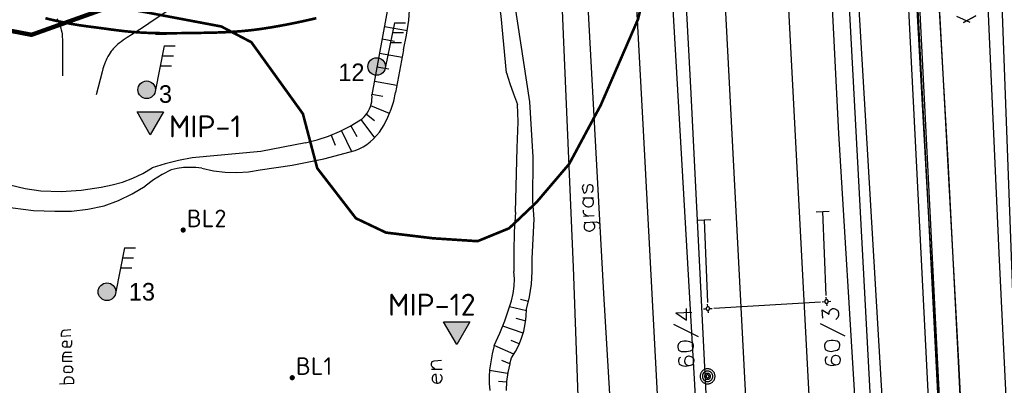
# Model space of a CAD drawing. Header units: millimetres. Extents: x 237058 to 239804, y 565701 to 567407.
# Tile 33 of 64: x 238059 to 238171, y 566388 to 566429. Entities that reach past the tile are written whole.
import ezdxf

# ---------------------------------------------------------------- set-up
doc = ezdxf.new("R2010")
doc.units = ezdxf.units.MM
for name, color, linetype in [('b_inr_afsch_hek', 30, 'IE-TERREINAFSCHEIDING-K'), ('BODEMLUCHTMETINGEN APRIL 2015', 7, 'CONTINUOUS'), ('Contouren 15-25 m-mv', 7, 'CONTINUOUS'), ('Contouren 5-15 m-mv', 7, 'CONTINUOUS'), ('MIPS', 7, 'CONTINUOUS'), ('PEILBUIZEN FEB 2015', 7, 'CONTINUOUS'), ('T4675650', 8, 'CONTINUOUS')]:
    doc.layers.add(name, color=color, linetype=linetype)
doc.styles.add('grondslag', font='isocpeur.ttf')
doc.styles.get("Standard").update_dxf_attribs({"font": 'tcb_isocp.shx'})
doc.linetypes.add('IE-TERREINAFSCHEIDING-K', pattern='A,4,[82,NLCS.SHX,S=0.75,R=90,X=0,Y=0],4,-2', length=10)

msp = doc.modelspace()

# ---------------------------------------------------------------- hatches: boundary and pattern name
at = {"layer": 'BODEMLUCHTMETINGEN APRIL 2015'}
h = msp.add_hatch(color=1, dxfattribs=at)
h.dxf.hatch_style = 1
edge = h.paths.add_edge_path()
edge.add_arc((238077.152, 566405.332), 0.3, 0, 360)
h = msp.add_hatch(color=1, dxfattribs=at)
h.dxf.hatch_style = 1
edge = h.paths.add_edge_path()
edge.add_arc((238089.572, 566388.512), 0.3, 0, 360)
at = {"layer": 'MIPS'}
h = msp.add_hatch(color=1, dxfattribs=at)
h.dxf.hatch_style = 1
h.paths.add_polyline_path([(238071.898, 566418.799), (238073.407, 566416.186), (238074.916, 566418.799)])
h = msp.add_hatch(color=1, dxfattribs=at)
h.dxf.hatch_style = 1
h.paths.add_polyline_path([(238106.793, 566394.894), (238108.302, 566392.28), (238109.811, 566394.894)])
at = {"layer": 'PEILBUIZEN FEB 2015'}
h = msp.add_hatch(color=256, dxfattribs=at)
h.dxf.hatch_style = 1
edge = h.paths.add_edge_path()
edge.add_arc((238099.193, 566423.955), 1, 0, 360)
h = msp.add_hatch(color=256, dxfattribs=at)
h.dxf.hatch_style = 1
edge = h.paths.add_edge_path()
edge.add_arc((238072.992, 566421.308), 1, 0, 360)
h = msp.add_hatch(color=256, dxfattribs=at)
h.dxf.hatch_style = 1
edge = h.paths.add_edge_path()
edge.add_arc((238068.465, 566398.302), 1, 0, 360)

# ---------------------------------------------------------------- linework, layer by layer
at = {"layer": 'b_inr_afsch_hek', "color": 18, "true_color": 0x000000}
for const_width in [0.5, 0.1]:
    msp.add_lwpolyline([(238118.595, 566448.491), (238059.875, 566427.565), (237998.629, 566439.37), (237969.885, 566424.352)], dxfattribs=dict(at, const_width=const_width))
at = {"layer": 'Contouren 15-25 m-mv', "color": 1, "const_width": 0.3, "flags": 128}
msp.add_lwpolyline([(238131.069, 566437.81), (238128.948, 566429.33), (238124.707, 566419.549), (238121.119, 566412.865), (238117.368, 566408.464), (238114.27, 566405.53), (238110.682, 566404.062), (238105.626, 566404.389), (238100.244, 566405.041), (238096.819, 566406.671), (238092.416, 566412.376), (238090.785, 566418.571), (238084.914, 566426.722), (238081.489, 566428.515), (238072.845, 566430.145), (238065.669, 566431.449), (238060.94, 566434.221), (238055.395, 566440.904)], dxfattribs=at)
at = {"layer": 'Contouren 5-15 m-mv', "color": 1, "const_width": 0.3, "flags": 128}
msp.add_lwpolyline([(238092.316, 566429.461), (238092.212, 566429.436), (238092.108, 566429.412), (238092.002, 566429.387), (238091.897, 566429.363), (238091.79, 566429.338), (238091.683, 566429.314), (238091.575, 566429.289), (238091.467, 566429.265), (238091.358, 566429.24), (238091.249, 566429.216), (238091.139, 566429.192), (238091.029, 566429.167), (238090.918, 566429.143), (238090.807, 566429.119), (238090.695, 566429.095), (238090.583, 566429.071), (238090.471, 566429.047), (238090.358, 566429.023), (238090.245, 566428.999), (238090.132, 566428.975), (238090.019, 566428.952), (238089.905, 566428.928), (238089.791, 566428.905), (238089.676, 566428.881), (238089.562, 566428.858), (238089.447, 566428.835), (238089.332, 566428.812), (238089.217, 566428.79), (238089.102, 566428.767), (238088.987, 566428.745), (238088.872, 566428.722), (238088.757, 566428.7), (238088.641, 566428.678), (238088.526, 566428.657), (238088.41, 566428.635), (238088.295, 566428.614), (238088.18, 566428.593), (238088.064, 566428.572), (238087.949, 566428.551), (238087.834, 566428.531), (238087.719, 566428.511), (238087.604, 566428.491), (238087.49, 566428.471), (238087.375, 566428.451), (238087.261, 566428.432), (238087.147, 566428.413), (238087.033, 566428.394), (238086.92, 566428.376), (238086.806, 566428.358), (238086.693, 566428.34), (238086.581, 566428.322), (238086.469, 566428.305), (238086.357, 566428.288), (238086.245, 566428.272), (238086.134, 566428.255), (238086.024, 566428.239), (238085.913, 566428.224), (238085.804, 566428.208), (238085.694, 566428.194), (238085.586, 566428.179), (238085.478, 566428.165), (238085.37, 566428.151), (238085.263, 566428.137), (238085.156, 566428.124), (238085.05, 566428.111), (238084.945, 566428.099), (238084.84, 566428.087), (238084.736, 566428.075), (238084.632, 566428.064), (238084.528, 566428.053), (238084.425, 566428.042), (238084.323, 566428.032), (238084.221, 566428.022), (238084.119, 566428.012), (238084.018, 566428.002), (238083.917, 566427.993), (238083.816, 566427.984), (238083.716, 566427.976), (238083.616, 566427.968), (238083.517, 566427.96), (238083.418, 566427.952), (238083.319, 566427.944), (238083.22, 566427.937), (238083.122, 566427.93), (238083.024, 566427.923), (238082.926, 566427.917), (238082.828, 566427.911), (238082.731, 566427.905), (238082.633, 566427.899), (238082.536, 566427.893), (238082.439, 566427.888), (238082.343, 566427.883), (238082.246, 566427.878), (238082.15, 566427.873), (238082.053, 566427.868), (238081.957, 566427.864), (238081.861, 566427.859), (238081.765, 566427.855), (238081.668, 566427.851), (238081.572, 566427.848), (238081.476, 566427.844), (238081.38, 566427.841), (238081.284, 566427.837), (238081.188, 566427.834), (238081.092, 566427.831), (238080.996, 566427.828), (238080.9, 566427.825), (238080.803, 566427.823), (238080.707, 566427.82), (238080.61, 566427.817), (238080.514, 566427.815), (238080.417, 566427.813), (238080.32, 566427.81), (238080.223, 566427.808), (238080.126, 566427.806), (238080.028, 566427.804), (238079.93, 566427.802), (238079.832, 566427.8), (238079.734, 566427.798), (238079.636, 566427.797), (238079.537, 566427.795), (238079.438, 566427.793), (238079.339, 566427.791), (238079.239, 566427.79), (238079.139, 566427.788), (238079.039, 566427.786), (238078.938, 566427.784), (238078.837, 566427.783), (238078.736, 566427.781), (238078.634, 566427.779), (238078.532, 566427.778), (238078.43, 566427.776), (238078.327, 566427.774), (238078.225, 566427.773), (238078.122, 566427.771), (238078.018, 566427.77), (238077.915, 566427.768), (238077.811, 566427.766), (238077.708, 566427.765), (238077.604, 566427.764), (238077.5, 566427.762), (238077.395, 566427.761), (238077.291, 566427.76), (238077.187, 566427.758), (238077.082, 566427.757), (238076.978, 566427.756), (238076.873, 566427.755), (238076.769, 566427.754), (238076.664, 566427.753), (238076.56, 566427.752), (238076.455, 566427.752), (238076.35, 566427.751), (238076.246, 566427.75), (238076.142, 566427.75), (238076.037, 566427.749), (238075.933, 566427.749), (238075.829, 566427.749), (238075.725, 566427.748), (238075.621, 566427.748), (238075.517, 566427.748), (238075.414, 566427.749), (238075.311, 566427.749), (238075.207, 566427.749), (238075.105, 566427.75), (238075.002, 566427.75), (238074.9, 566427.751), (238074.797, 566427.752), (238074.696, 566427.753), (238074.594, 566427.754), (238074.493, 566427.755), (238074.392, 566427.757), (238074.292, 566427.758), (238074.192, 566427.76), (238074.092, 566427.762), (238073.993, 566427.764), (238073.894, 566427.766), (238073.795, 566427.768), (238073.697, 566427.771), (238073.6, 566427.773), (238073.502, 566427.776), (238073.406, 566427.779), (238073.31, 566427.782), (238073.214, 566427.785), (238073.119, 566427.789), (238073.025, 566427.792), (238072.931, 566427.796), (238072.838, 566427.8), (238072.745, 566427.804), (238072.653, 566427.809), (238072.562, 566427.813), (238072.471, 566427.818), (238072.381, 566427.823), (238072.291, 566427.828), (238072.202, 566427.834), (238072.114, 566427.839), (238072.027, 566427.845), (238071.94, 566427.851), (238071.853, 566427.857), (238071.767, 566427.863), (238071.682, 566427.87), (238071.598, 566427.876), (238071.514, 566427.883), (238071.43, 566427.89), (238071.347, 566427.897), (238071.265, 566427.904), (238071.183, 566427.911), (238071.102, 566427.919), (238071.021, 566427.926), (238070.941, 566427.934), (238070.861, 566427.942), (238070.782, 566427.95), (238070.703, 566427.958), (238070.625, 566427.966), (238070.548, 566427.974), (238070.471, 566427.982), (238070.394, 566427.99), (238070.318, 566427.999), (238070.242, 566428.007), (238070.167, 566428.016), (238070.092, 566428.025), (238070.017, 566428.034), (238069.943, 566428.042), (238069.87, 566428.051), (238069.797, 566428.06), (238069.724, 566428.069), (238069.652, 566428.078), (238069.58, 566428.087), (238069.508, 566428.096), (238069.437, 566428.106), (238069.366, 566428.115), (238069.296, 566428.124), (238069.226, 566428.133), (238069.156, 566428.142), (238069.087, 566428.152), (238069.018, 566428.161), (238068.949, 566428.17), (238068.881, 566428.179), (238068.813, 566428.189), (238068.745, 566428.198), (238068.678, 566428.207), (238068.611, 566428.216), (238068.544, 566428.225), (238068.477, 566428.235), (238068.411, 566428.244), (238068.345, 566428.253), (238068.28, 566428.262), (238068.214, 566428.271), (238068.149, 566428.28), (238068.084, 566428.289), (238068.019, 566428.297), (238067.955, 566428.306), (238067.891, 566428.315), (238067.827, 566428.323), (238067.763, 566428.332), (238067.699, 566428.34), (238067.636, 566428.349), (238067.573, 566428.357), (238067.509, 566428.365), (238067.447, 566428.374), (238067.384, 566428.382), (238067.321, 566428.39), (238067.258, 566428.398), (238067.196, 566428.406), (238067.133, 566428.414), (238067.071, 566428.422), (238067.008, 566428.43), (238066.946, 566428.438), (238066.884, 566428.446), (238066.821, 566428.454), (238066.759, 566428.462), (238066.696, 566428.47), (238066.634, 566428.478), (238066.571, 566428.486), (238066.508, 566428.495), (238066.445, 566428.503), (238066.382, 566428.511), (238066.319, 566428.519), (238066.256, 566428.528), (238066.193, 566428.536), (238066.129, 566428.545), (238066.065, 566428.554), (238066.001, 566428.562), (238065.937, 566428.571), (238065.873, 566428.58), (238065.808, 566428.59), (238065.743, 566428.599), (238065.678, 566428.608), (238065.612, 566428.618), (238065.546, 566428.627), (238065.48, 566428.637), (238065.413, 566428.647), (238065.346, 566428.657), (238065.279, 566428.668), (238065.211, 566428.678), (238065.143, 566428.689), (238065.075, 566428.7), (238065.005, 566428.711), (238064.936, 566428.722), (238064.866, 566428.734), (238064.796, 566428.746), (238064.725, 566428.758), (238064.653, 566428.77), (238064.581, 566428.782), (238064.509, 566428.795), (238064.435, 566428.808), (238064.362, 566428.821), (238064.287, 566428.835), (238064.213, 566428.849), (238064.137, 566428.863), (238064.061, 566428.877), (238063.984, 566428.892), (238063.907, 566428.907), (238063.828, 566428.922), (238063.749, 566428.937), (238063.67, 566428.953), (238063.589, 566428.969), (238063.508, 566428.986), (238063.427, 566429.003), (238063.344, 566429.02), (238063.26, 566429.038), (238063.176, 566429.056), (238063.091, 566429.074), (238063.006, 566429.093), (238062.92, 566429.112), (238062.833, 566429.131), (238062.745, 566429.15), (238062.657, 566429.17), (238062.568, 566429.19), (238062.478, 566429.211), (238062.388, 566429.231), (238062.297, 566429.252), (238062.206, 566429.274), (238062.114, 566429.295), (238062.022, 566429.317), (238061.929, 566429.339), (238061.835, 566429.361), (238061.742, 566429.384), (238061.647, 566429.406), (238061.552, 566429.429), (238061.457, 566429.453)], dxfattribs=at)
at = {"layer": 'MIPS', "color": 7, "flags": 128}
for points in [[(238073.407, 566416.186), (238071.898, 566418.799), (238074.916, 566418.799)], [(238108.302, 566392.28), (238106.793, 566394.894), (238109.811, 566394.894)]]:
    msp.add_lwpolyline(points, close=True, dxfattribs=at)
at = {"layer": 'PEILBUIZEN FEB 2015'}
for p, q in [((238101.203, 566428.946), (238100.174, 566423.76)), ((238101.203, 566428.946), (238102.453, 566428.946)), ((238074.006, 566427.652), (238075.256, 566427.652)), ((238100.979, 566427.819), (238102.229, 566427.819)), ((238075.002, 566426.299), (238073.973, 566421.113)), ((238075.002, 566426.299), (238076.252, 566426.299)), ((238100.761, 566426.692), (238102.011, 566426.692)), ((238074.778, 566425.172), (238076.028, 566425.172)), ((238074.56, 566424.045), (238075.81, 566424.045)), ((238070.475, 566403.293), (238069.446, 566398.107)), ((238070.475, 566403.293), (238071.725, 566403.293)), ((238070.251, 566402.166), (238071.501, 566402.166)), ((238070.033, 566401.039), (238071.283, 566401.039))]:
    msp.add_line(p, q, dxfattribs=at)
for centre in [(238099.193, 566423.955), (238072.992, 566421.308), (238068.465, 566398.302)]:
    msp.add_circle(centre, 1, dxfattribs=at)
at = {"layer": 'T4675650'}
for p, q in [((238165.777, 566340.92), (238154.732, 566537.553)), ((238165.777, 566340.85), (238154.732, 566537.553)), ((238148.454, 566525.246), (238163.243, 566277.01)), ((238148.454, 566525.246), (238163.244, 566276.94)), ((238138.527, 566333.221), (238132.194, 566443.981)), ((238100.652, 566431.745), (238098.645, 566420.745)), ((238166.769, 566428.954), (238165.26, 566429.653)), ((238166.769, 566428.954), (238165.26, 566429.653)), ((238166.025, 566428.956), (238167.443, 566429.718)), ((238167.443, 566429.718), (238166.025, 566428.956)), ((238100.064, 566428.523), (238102.684, 566428.045)), ((238099.804, 566427.099), (238101.207, 566426.843)), ((238099.51, 566425.485), (238102.073, 566425.017)), ((238102.23, 566425.855), (238101.317, 566420.985)), ((238099.224, 566423.921), (238100.576, 566423.674)), ((238098.926, 566422.284), (238101.473, 566421.819)), ((238098.654, 566420.795), (238099.875, 566420.572)), ((238100.653, 566418.587), (238098.513, 566419.467)), ((238098.022, 566418.533), (238098.956, 566417.816)), ((238096.242, 566417.199), (238096.926, 566415.999)), ((238097.393, 566417.919), (238098.926, 566415.819)), ((238094.014, 566416.133), (238094.453, 566415.014)), ((238095.19, 566416.646), (238096.33, 566414.281)), ((238122.656, 566408.982), (238123.893, 566408.982)), ((238149.244, 566407.417), (238150.742, 566407.479)), ((238150.392, 566397.891), (238149.993, 566407.448)), ((238122.733, 566406.895), (238123.97, 566406.972)), ((238137.238, 566406.49), (238135.74, 566406.428)), ((238136.489, 566406.459), (238136.88, 566397.08)), ((238115.569, 566397.442), (238116.492, 566397.239)), ((238137.608, 566396.422), (238149.723, 566397.15)), ((238149.923, 566397.162), (238150.222, 566397.18)), ((238150.41, 566397.392), (238150.392, 566397.691)), ((238150.434, 566396.992), (238150.452, 566396.693)), ((238150.622, 566397.204), (238150.921, 566397.222)), ((238116.26, 566396.119), (238114.335, 566396.596)), ((238133.246, 566395.918), (238135.102, 566395.995)), ((238136.411, 566396.351), (238136.71, 566396.369)), ((238136.898, 566396.581), (238136.88, 566396.88)), ((238136.922, 566396.181), (238136.94, 566395.882)), ((238137.11, 566396.393), (238137.409, 566396.411)), ((238115.033, 566395.288), (238116.174, 566395.005)), ((238063.596, 566393.908), (238064.369, 566393.985)), ((238115.877, 566393.588), (238113.552, 566394.39)), ((238133.014, 566394.604), (238135.797, 566393.212)), ((238149.712, 566394.681), (238152.495, 566393.29)), ((238064.446, 566392.748), (238064.446, 566392.285)), ((238115.43, 566392.355), (238114.509, 566392.759)), ((238064.214, 566391.975), (238063.751, 566391.975)), ((238063.751, 566391.434), (238064.446, 566391.434)), ((238114.821, 566391.186), (238112.575, 566392.162)), ((238064.524, 566390.893), (238063.441, 566390.893)), ((238114.338, 566390.096), (238113.454, 566390.464)), ((238114.338, 566390.096), (238114.547, 566390.761)), ((238063.828, 566389.811), (238064.214, 566389.811)), ((238064.214, 566389.115), (238063.905, 566389.115)), ((238105.417, 566389.502), (238106.654, 566389.502)), ((238114.099, 566389.001), (238112.038, 566389.347)), ((238113.975, 566387.991), (238113.058, 566388.063))]:
    msp.add_line(p, q, dxfattribs=at)
for points in [[(238132.367, 566777.576), (238133.821, 566777.658), (238134.759, 566758.314), (238137.972, 566705.418), (238143.699, 566612.589), (238145.798, 566582.744), (238148.837, 566583.009), (238155.518, 566534.948), (238159.872, 566453.518), (238165.499, 566341.758), (238167.121, 566341.956), (238170.559, 566277.969), (238161.38, 566277.552), (238159.368, 566312.526), (238147.983, 566524.895), (238141.804, 566622.206), (238138.339, 566676.272), (238136.498, 566705.356), (238132.367, 566777.576)], [(238138.274, 566677.295), (238144.048, 566583.63), (238147.335, 566582.06), (238151.493, 566578.433), (238153.988, 566573.359), (238155.946, 566564.326), (238158.346, 566548.159), (238160.282, 566505.323), (238161.162, 566480.563), (238163.04, 566435.041), (238165.511, 566389.606), (238168.37, 566331.61)], [(238150.887, 566200.022), (238147.737, 566261.821), (238144.301, 566327.303), (238141.118, 566388.504), (238138.25, 566444.056), (238135.826, 566489.791), (238132.031, 566560.563), (238128.723, 566619.254), (238128.606, 566621.477)], [(238161.38, 566277.552), (238159.368, 566312.526), (238147.983, 566524.895), (238141.804, 566622.206)], [(238147.911, 566583.159), (238154.37, 566537.171), (238164.335, 566340.343), (238166.261, 566340.476), (238169.446, 566276.643), (238160.366, 566276.342), (238162.631, 566225.548), (238170.903, 566063.994), (238163.188, 566066.598), (238163.426, 566063.23)], [(238157.64, 566202.295), (238155.691, 566245.428), (238152.377, 566312.168), (238145.814, 566436.29), (238140.995, 566524.483), (238137.319, 566582.472)], [(238165.321, 566341.823), (238163.999, 566368.971), (238160.402, 566439.334), (238158.4, 566478.351), (238155.892, 566523.308), (238155.61, 566532.178), (238154.281, 566545.77), (238149.467, 566578.422), (238146.34, 566579.749)], [(238173.539, 566204.323), (238173.332, 566208.608), (238171.818, 566250.032), (238170.118, 566294.25), (238168.37, 566331.61), (238166.573, 566367.418), (238165.511, 566389.606), (238164.265, 566413.218), (238163.04, 566435.041), (238161.162, 566480.563), (238160.282, 566505.323), (238158.346, 566548.159), (238156.519, 566560.894), (238155.946, 566564.326), (238153.988, 566573.359)], [(238126.1, 566380.233), (238126.11, 566380.255), (238125.065, 566398.092), (238123.257, 566431.515), (238122.154, 566453.284), (238121.247, 566469.399), (238118.667, 566521.208), (238117.023, 566552.313), (238116.67, 566559.728)], [(238132.315, 566362.628), (238132.051, 566370.15), (238129.592, 566416.659), (238127.151, 566461.439), (238125.306, 566498.318), (238123.22, 566537.868), (238122.037, 566560.055)], [(238151.84, 566416.344), (238150.425, 566444.257), (238148.876, 566470.081), (238147.012, 566504.537), (238145.017, 566539.751)], [(238171.66, 566369.624), (238171.4, 566375.386), (238170.106, 566402.691), (238167.719, 566455.522), (238167.033, 566477.279)], [(238172.687, 566371.878), (238171.915, 566391.123), (238170.275, 566435.07), (238168.495, 566476.446)], [(238122.362, 566380.12), (238121.591, 566401.095), (238120.492, 566426.74), (238119.224, 566457.444)], [(238152.628, 566077.07), (238152.36, 566083.003), (238151.346, 566102.809), (238149.887, 566131.12), (238148.836, 566154.383), (238147.511, 566177.536), (238146.818, 566191.134), (238145.326, 566216.225), (238143.667, 566242.381), (238142.441, 566268.199), (238141.29, 566293.663), (238139.571, 566327.745), (238138.049, 566360.107), (238135.004, 566420.897), (238133.385, 566451.315)], [(238116.897, 566402.075), (238117.112, 566406.556), (238116.958, 566408.636), (238117.03, 566413.647), (238116.626, 566419.948), (238113.486, 566440.612)], [(238113.974, 566423.226), (238113.383, 566429.697), (238112.106, 566438.165)], [(238078.896, 566432.699), (238073.229, 566428.84), (238072.867, 566428.597), (238072.229, 566428.183), (238071.265, 566427.569), (238070.784, 566427.26), (238070.305, 566426.945), (238070.073, 566426.782), (238069.876, 566426.631), (238069.709, 566426.493), (238069.568, 566426.366), (238069.448, 566426.251), (238069.346, 566426.147), (238069.174, 566425.958), (238069.051, 566425.81), (238068.963, 566425.695), (238068.836, 566425.517), (238068.717, 566425.332), (238068.579, 566425.094), (238068.468, 566424.883), (238068.378, 566424.696), (238068.304, 566424.531), (238068.186, 566424.24), (238068.106, 566424.019), (238067.999, 566423.683), (238067.906, 566423.342), (238067.247, 566420.722)], [(238102.23, 566425.855), (238102.598, 566427.535), (238102.84, 566429.238), (238102.953, 566430.955)], [(238062.776, 566429.398), (238062.849, 566429.261), (238062.913, 566429.13), (238063.023, 566428.882), (238063.108, 566428.661), (238063.173, 566428.465), (238063.223, 566428.292), (238063.261, 566428.14), (238063.317, 566427.871), (238063.348, 566427.668), (238063.366, 566427.515), (238063.384, 566427.285), (238063.39, 566427.055), (238063.4, 566422.911)], [(238113.974, 566423.226), (238114.367, 566422.026), (238114.778, 566420.832), (238115.209, 566419.645)], [(238097.344, 566417.884), (238097.561, 566418.051), (238097.764, 566418.237), (238097.948, 566418.441), (238098.114, 566418.659), (238098.26, 566418.892), (238098.385, 566419.137), (238098.487, 566419.392), (238098.567, 566419.654), (238098.623, 566419.923), (238098.655, 566420.196), (238098.662, 566420.471), (238098.645, 566420.745)], [(238099.493, 566416.491), (238100.024, 566417.313), (238100.476, 566418.181), (238100.844, 566419.088), (238101.125, 566420.025), (238101.317, 566420.985)], [(238115.284, 566416.668), (238115.285, 566417.661), (238115.26, 566418.653), (238115.209, 566419.645)], [(238091.083, 566415.276), (238092.41, 566415.594), (238093.708, 566416.016), (238094.969, 566416.541), (238096.183, 566417.165), (238097.344, 566417.884)], [(238096.726, 566414.398), (238097.191, 566414.591), (238097.637, 566414.823), (238098.062, 566415.091), (238098.463, 566415.394), (238098.837, 566415.73), (238099.181, 566416.097), (238099.493, 566416.491)], [(238114.989, 566407.354), (238115.194, 566414.696), (238115.284, 566416.668)], [(238154.074, 566378.208), (238153.754, 566384.604), (238151.84, 566416.344)], [(238091.083, 566415.276), (238086.001, 566414.271), (238078.164, 566413.56)], [(238085.917, 566412.181), (238089.562, 566412.705), (238093.169, 566413.445), (238096.726, 566414.398)], [(238078.164, 566413.56), (238076.63, 566413.258), (238075.116, 566412.872), (238073.626, 566412.401)], [(238052.452, 566412.636), (238054.029, 566411.766), (238055.68, 566411.042), (238057.388, 566410.47), (238059.142, 566410.055), (238060.926, 566409.8)], [(238067.822, 566410.231), (238069.048, 566410.464), (238070.25, 566410.801), (238071.419, 566411.238), (238072.547, 566411.773), (238073.626, 566412.401)], [(238075.781, 566412.2), (238074.739, 566411.672), (238073.751, 566411.049), (238072.825, 566410.338)], [(238079.291, 566412.359), (238078.589, 566412.444), (238077.882, 566412.471), (238077.175, 566412.439), (238076.473, 566412.348), (238075.781, 566412.2)], [(238079.291, 566412.359), (238080.599, 566412.085), (238081.926, 566411.929), (238083.262, 566411.893), (238084.596, 566411.977), (238085.917, 566412.181)], [(238122.81, 566410.528), (238122.656, 566410.374), (238122.579, 566410.142), (238122.656, 566409.91), (238122.733, 566409.601), (238122.888, 566409.523), (238123.042, 566409.678), (238123.12, 566409.832), (238123.197, 566410.296), (238123.274, 566410.451), (238123.429, 566410.528), (238123.506, 566410.528), (238123.738, 566410.451), (238123.815, 566410.219), (238123.815, 566409.91), (238123.738, 566409.678), (238123.583, 566409.601)], [(238060.926, 566409.8), (238063.235, 566409.732), (238065.54, 566409.876), (238067.822, 566410.231)], [(238068.157, 566408.1), (238069.781, 566408.697), (238071.342, 566409.446), (238072.825, 566410.338)], [(238053.089, 566409.088), (238055.38, 566408.359), (238057.73, 566407.847), (238060.117, 566407.555), (238062.521, 566407.487)], [(238122.888, 566408.982), (238122.733, 566408.75), (238122.656, 566408.596), (238122.656, 566408.364), (238122.81, 566408.209), (238122.965, 566408.054), (238123.197, 566407.977), (238123.429, 566407.977), (238123.661, 566408.054), (238123.815, 566408.209), (238123.893, 566408.441), (238123.893, 566408.673), (238123.815, 566408.828), (238123.583, 566408.982)], [(238062.521, 566407.487), (238064.417, 566407.499), (238066.302, 566407.704), (238068.157, 566408.1)], [(238114.989, 566407.354), (238114.855, 566405.109), (238114.798, 566402.86), (238114.817, 566400.61)], [(238123.274, 566406.895), (238123.042, 566406.972), (238122.81, 566407.127), (238122.733, 566407.281), (238122.733, 566407.591)], [(238122.81, 566406.199), (238124.202, 566406.276), (238124.434, 566406.199), (238124.511, 566406.122), (238124.588, 566405.967), (238124.588, 566405.658), (238124.511, 566405.503)], [(238123.042, 566406.199), (238122.888, 566406.045), (238122.81, 566405.89), (238122.81, 566405.581), (238122.888, 566405.426), (238123.12, 566405.272), (238123.352, 566405.194), (238123.506, 566405.194), (238123.815, 566405.349), (238123.97, 566405.503), (238124.047, 566405.658), (238124.047, 566405.89), (238123.893, 566406.122), (238123.738, 566406.276)], [(238116.262, 566396.323), (238116.595, 566397.737), (238116.812, 566399.173), (238116.913, 566400.623), (238116.897, 566402.075)], [(238114.288, 566396.473), (238114.552, 566397.272), (238114.737, 566398.093), (238114.844, 566398.928), (238114.871, 566399.77), (238114.817, 566400.61)], [(238150.563, 566397.333), (238150.551, 566397.345), (238150.537, 566397.356), (238150.522, 566397.365), (238150.507, 566397.373), (238150.49, 566397.38), (238150.474, 566397.385), (238150.457, 566397.389), (238150.439, 566397.391), (238150.422, 566397.392), (238150.405, 566397.391), (238150.387, 566397.389), (238150.37, 566397.385), (238150.354, 566397.38), (238150.337, 566397.373), (238150.322, 566397.365), (238150.307, 566397.356), (238150.293, 566397.345), (238150.281, 566397.333), (238150.269, 566397.321), (238150.258, 566397.307), (238150.249, 566397.292), (238150.241, 566397.277), (238150.234, 566397.26), (238150.229, 566397.244), (238150.225, 566397.227), (238150.223, 566397.209), (238150.222, 566397.192), (238150.223, 566397.175), (238150.225, 566397.157), (238150.229, 566397.14), (238150.234, 566397.124), (238150.241, 566397.107), (238150.249, 566397.092), (238150.258, 566397.077), (238150.269, 566397.063), (238150.281, 566397.051), (238150.293, 566397.039), (238150.307, 566397.028), (238150.322, 566397.019), (238150.337, 566397.011), (238150.354, 566397.004), (238150.37, 566396.999), (238150.387, 566396.995), (238150.405, 566396.993), (238150.422, 566396.992), (238150.439, 566396.993), (238150.457, 566396.995), (238150.474, 566396.999), (238150.49, 566397.004), (238150.507, 566397.011), (238150.522, 566397.019), (238150.537, 566397.028), (238150.551, 566397.039), (238150.563, 566397.051), (238150.575, 566397.063), (238150.586, 566397.077), (238150.595, 566397.092), (238150.603, 566397.107), (238150.61, 566397.124), (238150.615, 566397.14), (238150.619, 566397.157), (238150.621, 566397.175), (238150.622, 566397.192), (238150.621, 566397.209), (238150.619, 566397.227), (238150.615, 566397.244), (238150.61, 566397.26), (238150.603, 566397.277), (238150.595, 566397.292), (238150.586, 566397.307), (238150.575, 566397.321), (238150.563, 566397.333)], [(238112.575, 566392.162), (238113.216, 566393.571), (238113.788, 566395.008), (238114.288, 566396.473)], [(238114.547, 566390.761), (238114.992, 566391.478), (238115.375, 566392.23), (238115.691, 566393.012), (238115.94, 566393.819), (238116.119, 566394.643), (238116.227, 566395.48), (238116.262, 566396.323)], [(238133.246, 566395.918), (238134.483, 566395.068), (238134.483, 566396.382)], [(238137.051, 566396.522), (238137.039, 566396.534), (238137.025, 566396.545), (238137.01, 566396.554), (238136.995, 566396.562), (238136.978, 566396.569), (238136.962, 566396.574), (238136.945, 566396.578), (238136.927, 566396.58), (238136.91, 566396.581), (238136.893, 566396.58), (238136.875, 566396.578), (238136.858, 566396.574), (238136.842, 566396.569), (238136.825, 566396.562), (238136.81, 566396.554), (238136.795, 566396.545), (238136.781, 566396.534), (238136.769, 566396.522), (238136.757, 566396.51), (238136.746, 566396.496), (238136.737, 566396.481), (238136.729, 566396.466), (238136.722, 566396.449), (238136.717, 566396.433), (238136.713, 566396.416), (238136.711, 566396.398), (238136.71, 566396.381), (238136.711, 566396.364), (238136.713, 566396.346), (238136.717, 566396.329), (238136.722, 566396.313), (238136.729, 566396.296), (238136.737, 566396.281), (238136.746, 566396.266), (238136.757, 566396.252), (238136.769, 566396.24), (238136.781, 566396.228), (238136.795, 566396.217), (238136.81, 566396.208), (238136.825, 566396.2), (238136.842, 566396.193), (238136.858, 566396.188), (238136.875, 566396.184), (238136.893, 566396.182), (238136.91, 566396.181), (238136.927, 566396.182), (238136.945, 566396.184), (238136.962, 566396.188), (238136.978, 566396.193), (238136.995, 566396.2), (238137.01, 566396.208), (238137.025, 566396.217), (238137.039, 566396.228), (238137.051, 566396.24), (238137.063, 566396.252), (238137.074, 566396.266), (238137.083, 566396.281), (238137.091, 566396.296), (238137.098, 566396.313), (238137.103, 566396.329), (238137.107, 566396.346), (238137.109, 566396.364), (238137.11, 566396.381), (238137.109, 566396.398), (238137.107, 566396.416), (238137.103, 566396.433), (238137.098, 566396.449), (238137.091, 566396.466), (238137.083, 566396.481), (238137.074, 566396.496), (238137.063, 566396.51), (238137.051, 566396.522)], [(238150.021, 566395.299), (238149.944, 566396.227), (238150.717, 566395.763), (238150.717, 566395.995), (238150.794, 566396.15), (238150.872, 566396.227), (238151.103, 566396.382), (238151.258, 566396.382), (238151.49, 566396.304), (238151.722, 566396.15), (238151.799, 566395.918), (238151.799, 566395.609), (238151.722, 566395.377), (238151.645, 566395.299), (238151.49, 566395.145)], [(238063.596, 566393.908), (238063.364, 566393.831), (238063.287, 566393.599)], [(238064.369, 566393.29), (238063.287, 566393.212), (238063.287, 566393.599)], [(238063.673, 566392.671), (238063.441, 566392.516), (238063.364, 566392.285), (238063.441, 566392.053), (238063.751, 566391.975)], [(238063.673, 566392.671), (238063.905, 566392.671), (238063.905, 566391.975)], [(238133.478, 566391.975), (238133.556, 566391.666), (238133.865, 566391.512), (238134.251, 566391.512), (238134.483, 566391.512), (238134.947, 566391.589), (238135.179, 566391.743), (238135.256, 566392.053), (238135.256, 566392.207), (238135.179, 566392.439), (238134.87, 566392.594), (238134.483, 566392.671), (238134.174, 566392.671), (238133.787, 566392.594), (238133.556, 566392.362), (238133.478, 566392.13), (238133.478, 566391.975)], [(238150.176, 566392.053), (238150.253, 566391.743), (238150.562, 566391.589), (238150.949, 566391.512), (238151.258, 566391.589), (238151.645, 566391.666), (238151.876, 566391.821), (238151.954, 566392.13), (238151.954, 566392.285), (238151.876, 566392.516), (238151.645, 566392.671), (238151.181, 566392.748), (238150.949, 566392.748), (238150.485, 566392.671), (238150.253, 566392.439), (238150.176, 566392.207), (238150.176, 566392.053)], [(238063.751, 566391.434), (238063.519, 566391.28), (238063.441, 566391.048)], [(238064.214, 566391.975), (238064.369, 566392.053), (238064.446, 566392.285)], [(238112.575, 566392.162), (238112.36, 566391.248), (238112.183, 566390.325), (238112.045, 566389.396)], [(238064.524, 566390.352), (238063.441, 566390.352), (238063.441, 566391.048)], [(238105.804, 566389.502), (238105.494, 566389.734), (238105.417, 566389.888), (238105.417, 566390.12), (238105.494, 566390.352), (238105.726, 566390.429), (238106.577, 566390.507)], [(238133.787, 566390.816), (238133.633, 566390.739), (238133.556, 566390.507), (238133.556, 566390.352), (238133.633, 566390.043), (238133.942, 566389.888), (238134.329, 566389.811), (238134.792, 566389.888), (238135.102, 566389.965), (238135.256, 566390.12), (238135.334, 566390.429), (238135.334, 566390.507), (238135.256, 566390.739), (238135.024, 566390.893), (238134.792, 566390.97), (238134.715, 566390.97), (238134.483, 566390.893), (238134.329, 566390.739), (238134.251, 566390.429), (238134.251, 566390.352), (238134.329, 566390.12), (238134.483, 566389.965), (238134.792, 566389.888)], [(238150.485, 566390.893), (238150.33, 566390.816), (238150.253, 566390.584), (238150.253, 566390.429), (238150.33, 566390.12), (238150.64, 566389.965), (238151.026, 566389.888), (238151.49, 566389.965), (238151.799, 566390.043), (238151.954, 566390.197), (238152.031, 566390.507), (238152.031, 566390.584), (238151.954, 566390.816), (238151.799, 566390.97), (238151.49, 566391.048), (238151.413, 566391.048), (238151.181, 566390.97), (238151.026, 566390.816), (238150.949, 566390.507), (238150.949, 566390.429), (238151.026, 566390.197), (238151.258, 566390.043), (238151.49, 566389.965)], [(238063.828, 566389.811), (238063.596, 566389.656), (238063.519, 566389.424), (238063.596, 566389.192), (238063.905, 566389.115)], [(238064.214, 566389.115), (238064.524, 566389.192), (238064.601, 566389.502), (238064.446, 566389.734), (238064.214, 566389.811)], [(238112.045, 566389.396), (238111.983, 566388.621), (238111.998, 566387.845), (238112.09, 566387.073)], [(238114.338, 566390.096), (238114.114, 566389.09), (238113.981, 566388.067), (238113.94, 566387.037)], [(238137.479, 566389.271), (238137.424, 566389.321), (238137.366, 566389.366), (238137.303, 566389.406), (238137.237, 566389.44), (238137.169, 566389.469), (238137.098, 566389.491), (238137.026, 566389.507), (238136.952, 566389.517), (238136.878, 566389.52), (238136.804, 566389.517), (238136.73, 566389.507), (238136.658, 566389.491), (238136.587, 566389.469), (238136.519, 566389.44), (238136.453, 566389.406), (238136.39, 566389.366), (238136.332, 566389.321), (238136.277, 566389.271), (238136.227, 566389.216), (238136.182, 566389.158), (238136.142, 566389.095), (238136.108, 566389.029), (238136.079, 566388.961), (238136.057, 566388.89), (238136.041, 566388.818), (238136.031, 566388.744), (238136.028, 566388.67), (238136.031, 566388.596), (238136.041, 566388.522), (238136.057, 566388.45), (238136.079, 566388.379), (238136.108, 566388.311), (238136.142, 566388.245), (238136.182, 566388.182), (238136.227, 566388.124), (238136.277, 566388.069), (238136.332, 566388.019), (238136.39, 566387.974), (238136.453, 566387.934), (238136.519, 566387.9), (238136.587, 566387.871), (238136.658, 566387.849), (238136.73, 566387.833), (238136.804, 566387.823), (238136.878, 566387.82), (238136.952, 566387.823), (238137.026, 566387.833), (238137.098, 566387.849), (238137.169, 566387.871), (238137.237, 566387.9), (238137.303, 566387.934), (238137.366, 566387.974), (238137.424, 566388.019), (238137.479, 566388.069), (238137.529, 566388.124), (238137.574, 566388.182), (238137.614, 566388.245), (238137.648, 566388.311), (238137.677, 566388.379), (238137.699, 566388.45), (238137.715, 566388.522), (238137.725, 566388.596), (238137.728, 566388.67), (238137.725, 566388.744), (238137.715, 566388.818), (238137.699, 566388.89), (238137.677, 566388.961), (238137.648, 566389.029), (238137.614, 566389.095), (238137.574, 566389.158), (238137.529, 566389.216), (238137.479, 566389.271)], [(238137.299, 566389.091), (238137.26, 566389.126), (238137.219, 566389.157), (238137.176, 566389.185), (238137.129, 566389.209), (238137.082, 566389.229), (238137.032, 566389.245), (238136.981, 566389.256), (238136.93, 566389.263), (238136.878, 566389.265), (238136.826, 566389.263), (238136.775, 566389.256), (238136.724, 566389.245), (238136.674, 566389.229), (238136.627, 566389.209), (238136.58, 566389.185), (238136.537, 566389.157), (238136.496, 566389.126), (238136.457, 566389.091), (238136.422, 566389.052), (238136.391, 566389.011), (238136.363, 566388.968), (238136.339, 566388.921), (238136.319, 566388.874), (238136.303, 566388.824), (238136.292, 566388.773), (238136.285, 566388.722), (238136.283, 566388.67), (238136.285, 566388.618), (238136.292, 566388.567), (238136.303, 566388.516), (238136.319, 566388.466), (238136.339, 566388.419), (238136.363, 566388.372), (238136.391, 566388.329), (238136.422, 566388.288), (238136.457, 566388.249), (238136.496, 566388.214), (238136.537, 566388.183), (238136.58, 566388.155), (238136.627, 566388.131), (238136.674, 566388.111), (238136.724, 566388.095), (238136.775, 566388.084), (238136.826, 566388.077), (238136.878, 566388.075), (238136.93, 566388.077), (238136.981, 566388.084), (238137.032, 566388.095), (238137.082, 566388.111), (238137.129, 566388.131), (238137.176, 566388.155), (238137.219, 566388.183), (238137.26, 566388.214), (238137.299, 566388.249), (238137.334, 566388.288), (238137.365, 566388.329), (238137.393, 566388.372), (238137.417, 566388.419), (238137.437, 566388.466), (238137.453, 566388.516), (238137.464, 566388.567), (238137.471, 566388.618), (238137.473, 566388.67), (238137.471, 566388.722), (238137.464, 566388.773), (238137.453, 566388.824), (238137.437, 566388.874), (238137.417, 566388.921), (238137.393, 566388.968), (238137.365, 566389.011), (238137.334, 566389.052), (238137.299, 566389.091)], [(238063.055, 566387.801), (238064.678, 566387.878), (238064.678, 566388.265), (238064.524, 566388.497), (238064.292, 566388.574), (238063.905, 566388.574), (238063.673, 566388.419), (238063.596, 566388.188), (238063.596, 566387.801)], [(238106.036, 566387.878), (238105.958, 566388.883), (238105.804, 566388.883), (238105.649, 566388.806), (238105.572, 566388.729), (238105.494, 566388.497), (238105.494, 566388.265), (238105.572, 566388.11), (238105.726, 566387.956), (238106.036, 566387.878), (238106.19, 566387.878), (238106.422, 566387.956), (238106.577, 566388.188), (238106.654, 566388.342), (238106.654, 566388.574), (238106.577, 566388.729), (238106.422, 566388.883)], [(238136.638, 566388.91), (238136.618, 566388.889), (238136.599, 566388.865), (238136.584, 566388.84), (238136.57, 566388.814), (238136.559, 566388.786), (238136.55, 566388.758), (238136.543, 566388.729), (238136.539, 566388.7), (238136.538, 566388.67), (238136.539, 566388.64), (238136.543, 566388.611), (238136.55, 566388.582), (238136.559, 566388.554), (238136.57, 566388.526), (238136.584, 566388.5), (238136.599, 566388.475), (238136.618, 566388.451), (238136.638, 566388.43), (238136.659, 566388.41), (238136.683, 566388.391), (238136.708, 566388.376), (238136.734, 566388.362), (238136.762, 566388.351), (238136.79, 566388.342), (238136.819, 566388.335), (238136.848, 566388.331), (238136.878, 566388.33), (238136.908, 566388.331), (238136.937, 566388.335), (238136.966, 566388.342), (238136.994, 566388.351), (238137.022, 566388.362), (238137.048, 566388.376), (238137.073, 566388.391), (238137.097, 566388.41), (238137.118, 566388.43), (238137.138, 566388.451), (238137.157, 566388.475), (238137.172, 566388.5), (238137.186, 566388.526), (238137.197, 566388.554), (238137.206, 566388.582), (238137.213, 566388.611), (238137.217, 566388.64), (238137.218, 566388.67), (238137.217, 566388.7), (238137.213, 566388.729), (238137.206, 566388.758), (238137.197, 566388.786), (238137.186, 566388.814), (238137.172, 566388.84), (238137.157, 566388.865), (238137.138, 566388.889), (238137.118, 566388.91), (238137.097, 566388.93), (238137.073, 566388.949), (238137.048, 566388.964), (238137.022, 566388.978), (238136.994, 566388.989), (238136.966, 566388.998), (238136.937, 566389.005), (238136.908, 566389.009), (238136.878, 566389.01), (238136.848, 566389.009), (238136.819, 566389.005), (238136.79, 566388.998), (238136.762, 566388.989), (238136.734, 566388.978), (238136.708, 566388.964), (238136.683, 566388.949), (238136.659, 566388.93), (238136.638, 566388.91)], [(238136.998, 566388.79), (238136.987, 566388.8), (238136.976, 566388.809), (238136.963, 566388.817), (238136.95, 566388.824), (238136.936, 566388.83), (238136.922, 566388.834), (238136.908, 566388.837), (238136.893, 566388.839), (238136.878, 566388.84), (238136.863, 566388.839), (238136.848, 566388.837), (238136.834, 566388.834), (238136.82, 566388.83), (238136.806, 566388.824), (238136.793, 566388.817), (238136.78, 566388.809), (238136.769, 566388.8), (238136.758, 566388.79), (238136.748, 566388.779), (238136.739, 566388.768), (238136.731, 566388.755), (238136.724, 566388.742), (238136.718, 566388.728), (238136.714, 566388.714), (238136.711, 566388.7), (238136.709, 566388.685), (238136.708, 566388.67), (238136.709, 566388.655), (238136.711, 566388.64), (238136.714, 566388.626), (238136.718, 566388.612), (238136.724, 566388.598), (238136.731, 566388.585), (238136.739, 566388.572), (238136.748, 566388.561), (238136.758, 566388.55), (238136.769, 566388.54), (238136.78, 566388.531), (238136.793, 566388.523), (238136.806, 566388.516), (238136.82, 566388.51), (238136.834, 566388.506), (238136.848, 566388.503), (238136.863, 566388.501), (238136.878, 566388.5), (238136.893, 566388.501), (238136.908, 566388.503), (238136.922, 566388.506), (238136.936, 566388.51), (238136.95, 566388.516), (238136.963, 566388.523), (238136.976, 566388.531), (238136.987, 566388.54), (238136.998, 566388.55), (238137.008, 566388.561), (238137.017, 566388.572), (238137.025, 566388.585), (238137.032, 566388.598), (238137.038, 566388.612), (238137.042, 566388.626), (238137.045, 566388.64), (238137.047, 566388.655), (238137.048, 566388.67), (238137.047, 566388.685), (238137.045, 566388.7), (238137.042, 566388.714), (238137.038, 566388.728), (238137.032, 566388.742), (238137.025, 566388.755), (238137.017, 566388.768), (238137.008, 566388.779), (238136.998, 566388.79)]]:
    msp.add_lwpolyline(points, dxfattribs=at)

# ---------------------------------------------------------------- texts
at = {"layer": 'BODEMLUCHTMETINGEN APRIL 2015', "color": 7, "style": 'grondslag'}
for s, p in [('BL2', (238077.566, 566405.657)), ('BL1', (238089.986, 566388.837))]:
    msp.add_text(s, height=2, dxfattribs=at).set_placement(p)
at = {"layer": 'MIPS', "color": 7, "style": 'grondslag'}
for s, p in [('MIP-1', (238075.524, 566415.889)), ('MIP-12', (238100.488, 566395.58))]:
    msp.add_text(s, height=2.5, dxfattribs=at).set_placement(p)
at = {"layer": 'PEILBUIZEN FEB 2015'}
for tag, p in [('12', (238094.826, 566422.294)), ('3', (238074.389, 566419.82)), ('13', (238070.965, 566397.302))]:
    msp.add_attdef(tag, p, '', height=2, dxfattribs=at)

doc.saveas('drawing.dxf')
